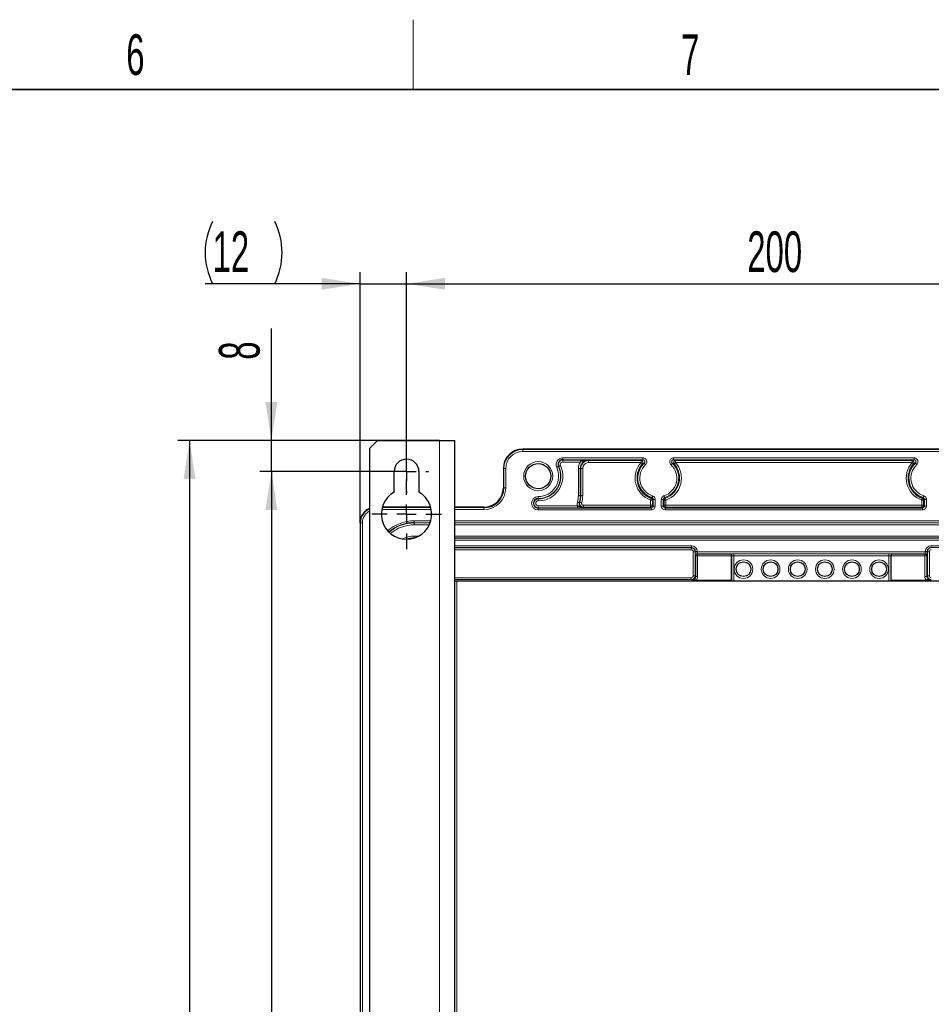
# Model space of a CAD drawing. Header units: millimetres. Extents: x 5 to 418, y 2 to 292.
# Tile 52 of 53: x 279 to 357, y 204 to 288. Entities that reach past the tile are written whole.
import ezdxf

# ---------------------------------------------------------------- set-up
doc = ezdxf.new("R2010")
doc.units = ezdxf.units.MM
doc.layers.add('SLD-0', color=7, linetype='Continuous')
doc.styles.add('SLDTEXTSTYLE0', font='TXT', dxfattribs={"width": 0.605})
doc.dimstyles.new('SLDDIMSTYLE0', dxfattribs={"dimtxt": 3.5, "dimasz": 3.302, "dimexe": 0, "dimexo": 0.0625, "dimgap": 0.875, "dimtad": 1, "dimlfac": 3, "dimrnd": 1e-09, "dimzin": 12, "dimdsep": 46, "dimtxsty": 'SLDTEXTSTYLE0', "dimsah": 1, "dimcen": 0.09, "dimadec": 0, "dimazin": 3, "dimtfac": 1, "dimtofl": 0, "dimtmove": 0, "dimatfit": 3, "dimfxl": 1, "dimfrac": 2, "dimtolj": 1, "dimtzin": 12, "dimarcsym": 0})
doc.dimstyles.new('SLDDIMSTYLE2', dxfattribs={"dimtxt": 3.5, "dimasz": 3.302, "dimexe": 0, "dimexo": 0.0625, "dimgap": 0.875, "dimtad": 1, "dimlfac": 3, "dimrnd": 1e-09, "dimzin": 12, "dimdsep": 46, "dimtxsty": 'SLDTEXTSTYLE0', "dimsah": 1, "dimcen": 0.09, "dimadec": 0, "dimazin": 3, "dimtfac": 1, "dimtmove": 0, "dimatfit": 0, "dimfxl": 1, "dimfrac": 2, "dimtolj": 1, "dimtzin": 12, "dimarcsym": 0})

# ---------------------------------------------------------------- blocks, each defined once
blk = doc.blocks.new('_D_4')
at = {"layer": 'SLD-0', "color": 7}
for p, q in [((311.936, 249.623), (311.936, 266.776)), ((378.603, 249.623), (378.603, 266.776)), ((311.936, 265.776), (378.603, 265.776))]:
    blk.add_line(p, q, dxfattribs=at)
for points in [[(311.936, 265.776), (315.238, 265.268), (315.238, 266.284)], [(378.603, 265.776), (375.301, 266.284), (375.301, 265.268)]]:
    blk.add_solid(points, dxfattribs=at)
at = {"layer": 'SLD-0', "color": 7, "insert": (341.259, 270.287), "char_height": 3.5, "attachment_point": 1, "style": 'SLDTEXTSTYLE0'}
blk.add_mtext('200', dxfattribs=at)
blk = doc.blocks.new('_D_5')
at = {"layer": 'SLD-0', "color": 7}
for p, q in [((311.936, 249.623), (299.306, 249.623)), ((300.306, 249.623), (300.306, 129.623)), ((311.936, 129.623), (299.306, 129.623))]:
    blk.add_line(p, q, dxfattribs=at)
for points in [[(300.306, 249.623), (299.798, 246.321), (300.814, 246.321)], [(300.306, 129.623), (300.814, 132.925), (299.798, 132.925)]]:
    blk.add_solid(points, dxfattribs=at)
at = {"layer": 'SLD-0', "color": 7, "insert": (295.794, 185.613), "char_height": 3.5, "attachment_point": 1, "rotation": 90, "style": 'SLDTEXTSTYLE0'}
blk.add_mtext('360', dxfattribs=at)
blk = doc.blocks.new('_D_6')
at = {"layer": 'SLD-0', "color": 7}
for p, q in [((300.306, 252.29), (300.306, 261.916)), ((309.436, 252.29), (299.306, 252.29)), ((300.306, 249.623), (300.306, 252.29)), ((311.936, 249.623), (299.306, 249.623)), ((300.306, 249.623), (300.306, 243.273))]:
    blk.add_line(p, q, dxfattribs=at)
for points in [[(300.306, 252.29), (300.814, 255.592), (299.798, 255.592)], [(300.306, 249.623), (299.798, 246.321), (300.814, 246.321)]]:
    blk.add_solid(points, dxfattribs=at)
at = {"layer": 'SLD-0', "color": 7, "insert": (295.794, 259.243), "char_height": 3.5, "attachment_point": 1, "rotation": 90, "style": 'SLDTEXTSTYLE0'}
blk.add_mtext('8', dxfattribs=at)
blk = doc.blocks.new('_D_7')
at = {"layer": 'SLD-0', "color": 7}
for p, q in [((314.77, 252.29), (292.262, 252.29)), ((293.262, 252.29), (293.262, 127.29)), ((313.67, 127.29), (292.262, 127.29))]:
    blk.add_line(p, q, dxfattribs=at)
for points in [[(293.262, 252.29), (292.754, 248.988), (293.77, 248.988)], [(293.262, 127.29), (293.77, 130.592), (292.754, 130.592)]]:
    blk.add_solid(points, dxfattribs=at)
at = {"layer": 'SLD-0', "color": 7, "insert": (288.751, 185.779), "char_height": 3.5, "attachment_point": 1, "rotation": 90, "style": 'SLDTEXTSTYLE0'}
blk.add_mtext('375', dxfattribs=at)
blk = doc.blocks.new('_D_8')
at = {"layer": 'SLD-0', "color": 7}
for p, q in [((307.936, 245.223), (307.936, 266.776)), ((311.936, 251.523), (311.936, 266.776)), ((307.936, 265.776), (294.611, 265.776)), ((307.936, 265.776), (311.936, 265.776)), ((311.936, 265.776), (318.286, 265.776))]:
    blk.add_line(p, q, dxfattribs=at)
for centre, start, end in [((300.616, 268.461), 153.43495, 206.56505), ((295.22, 268.461), 333.43495, 26.56505)]:
    blk.add_arc(centre, 6.006, start, end, dxfattribs=at)
for points in [[(307.936, 265.776), (304.634, 266.284), (304.634, 265.268)], [(311.936, 265.776), (315.238, 265.268), (315.238, 266.284)]]:
    blk.add_solid(points, dxfattribs=at)
at = {"layer": 'SLD-0', "color": 7, "insert": (295.245, 270.287), "char_height": 3.5, "attachment_point": 1, "style": 'SLDTEXTSTYLE0'}
blk.add_mtext('12', dxfattribs=at)
blk = doc.blocks.new('SW_CENTERMARKSYMBOL_0')
at = {"layer": 'SLD-0', "color": 0}
for p, q in [((0, 1.667), (0, 1.9)), ((-1.667, 0), (-1.9, 0)), ((0, 0), (-0.833, 0)), ((0, 0), (0, 0.833)), ((0, 0), (0, -0.833)), ((0, 0), (0.833, 0)), ((1.667, 0), (1.9, 0)), ((0, -1.667), (0, -1.9))]:
    blk.add_line(p, q, dxfattribs=at)
blk = doc.blocks.new('SW_CENTERMARKSYMBOL_1')
at = {"layer": 'SLD-0', "color": 0}
for p, q in [((0, 1.667), (0, 3)), ((-1.667, 0), (-3, 0)), ((0, 0), (-0.833, 0)), ((0, 0), (0, 0.833)), ((0, 0), (0, -0.833)), ((0, 0), (0.833, 0)), ((1.667, 0), (3, 0)), ((0, -1.667), (0, -3))]:
    blk.add_line(p, q, dxfattribs=at)

msp = doc.modelspace()

# ---------------------------------------------------------------- linework, layer by layer
at = {"color": 7, "linetype": 'Continuous', "lineweight": 25}
for p, q in [((309.4364, 252.2897), (308.7698, 251.6231)), ((308.7698, 127.9564), (308.7698, 251.6231)), ((309.4364, 252.2897), (314.7698, 252.2897)), ((314.7698, 252.2897), (316.1031, 252.2897)), ((316.1031, 127.2897), (316.1031, 252.2897)), ((368.6031, 251.5563), (321.9364, 251.5563)), ((310.8698, 247.8423), (310.8698, 249.623)), ((313.0031, 249.623), (313.0031, 247.8423)), ((320.2698, 249.8897), (320.2698, 248.2231)), ((314.0184, 246.5563), (309.8545, 246.5563)), ((318.6031, 246.5563), (316.1031, 246.5563)), ((307.9365, 245.223), (307.9365, 134.5564)), ((339.9161, 240.223), (339.9161, 242.3548)), ((353.6235, 242.3548), (353.6235, 240.223)), ((316.1031, 240.223), (316.2698, 240.223)), ((316.2698, 240.223), (374.2698, 240.223)), ((336.8619, 240.2649), (339.7516, 240.2649)), ((353.788, 240.2649), (356.6777, 240.2649))]:
    msp.add_line(p, q, dxfattribs=at)
at = {"color": 7, "linetype": 'Continuous', "lineweight": 18}
for p, q in [((314.7698, 127.2897), (314.7698, 252.2897)), ((321.9364, 251.5563), (321.9364, 251.5564)), ((321.9364, 251.5563), (321.9364, 251.5156)), ((321.9364, 251.5156), (321.9364, 251.349)), ((321.9364, 251.5156), (368.6031, 251.5156)), ((368.6031, 251.349), (321.9364, 251.349)), ((325.378, 250.6292), (325.378, 250.7958)), ((325.378, 250.7958), (332.2852, 250.7958)), ((332.2852, 250.6292), (332.2852, 250.7958)), ((334.921, 250.6292), (334.921, 250.7958)), ((334.921, 250.7958), (355.6185, 250.7958)), ((355.6185, 250.6292), (355.6185, 250.7958)), ((325.0321, 250.059), (325.011, 250.049)), ((332.2852, 250.6292), (325.378, 250.6292)), ((325.378, 250.6058), (325.378, 250.6292)), ((325.378, 250.6058), (326.9195, 250.6058)), ((325.378, 250.6058), (325.378, 250.4392)), ((326.9195, 250.4392), (325.378, 250.4392)), ((326.9195, 250.6058), (326.9195, 250.4392)), ((327.6031, 250.5592), (327.6031, 250.6001)), ((327.6031, 250.5592), (332.1189, 250.5592)), ((327.6031, 250.3926), (327.6031, 250.5592)), ((332.1189, 250.3926), (327.6031, 250.3926)), ((332.1189, 250.3926), (332.1189, 250.5592)), ((355.6185, 250.6292), (334.921, 250.6292)), ((335.0874, 250.5592), (355.4522, 250.5592)), ((335.0874, 250.3926), (335.0874, 250.5592)), ((355.4522, 250.3926), (335.0874, 250.3926)), ((355.4522, 250.3926), (355.4522, 250.5592)), ((320.3105, 249.8897), (320.2698, 249.8897)), ((320.2698, 249.8897), (320.2698, 249.8897)), ((320.3105, 249.8897), (320.4772, 249.8897)), ((320.3105, 248.2231), (320.3105, 249.8897)), ((320.4772, 249.8897), (320.4772, 248.2231)), ((326.7261, 249.8897), (326.8927, 249.8897)), ((326.7261, 247.5564), (326.7261, 249.8897)), ((326.8927, 249.8897), (326.8927, 247.5564)), ((326.9336, 249.8897), (326.8927, 249.8897)), ((326.9336, 247.5564), (326.9336, 249.8897)), ((327.1002, 249.8897), (326.9336, 249.8897)), ((327.1002, 249.8897), (327.1002, 247.5564)), ((320.2698, 248.2231), (320.3105, 248.2231)), ((320.2698, 248.2231), (320.2698, 248.2231)), ((320.3105, 248.2231), (320.4772, 248.2231)), ((323.2698, 247.2958), (323.2698, 247.4625)), ((326.7261, 247.5564), (326.8927, 247.5564)), ((326.9336, 247.5564), (326.8927, 247.5564)), ((327.1002, 247.5564), (326.9336, 247.5564)), ((318.6031, 246.5563), (318.6031, 246.5564)), ((318.6031, 246.5156), (318.6031, 246.5563)), ((323.2698, 247.2725), (323.2698, 247.2958)), ((323.2698, 247.2725), (323.2698, 247.1058)), ((323.2698, 246.507), (323.2698, 246.6736)), ((323.2698, 246.6736), (326.6437, 246.6736)), ((326.6437, 246.507), (326.6437, 246.6736)), ((327.1686, 246.5535), (327.1686, 246.7202)), ((327.1686, 246.7202), (332.9393, 246.7202)), ((332.9393, 246.5535), (327.1686, 246.5535)), ((332.9393, 246.7202), (332.9393, 247.1728)), ((333.106, 247.1728), (332.9393, 247.1728)), ((332.9393, 246.5535), (332.9393, 246.7202)), ((333.106, 246.7202), (332.9393, 246.7202)), ((333.0092, 246.4836), (332.9393, 246.5535)), ((333.106, 247.1728), (333.106, 246.7202)), ((333.106, 246.7202), (333.1759, 246.6502)), ((333.3425, 247.223), (333.1759, 247.223)), ((333.1759, 246.6502), (333.1759, 247.223)), ((333.3425, 246.6502), (333.1759, 246.6502)), ((333.3425, 247.223), (333.3425, 246.6502)), ((333.8637, 246.6502), (333.8637, 247.223)), ((334.0303, 247.223), (333.8637, 247.223)), ((334.0303, 246.6502), (333.8637, 246.6502)), ((334.0303, 247.223), (334.0303, 246.6502)), ((334.1002, 247.1728), (334.0303, 247.223)), ((334.0303, 246.6502), (334.1002, 246.7202)), ((334.1002, 246.7202), (334.1002, 247.1728)), ((334.2669, 247.1728), (334.1002, 247.1728)), ((334.2669, 246.7202), (334.1002, 246.7202)), ((334.2669, 246.5535), (334.197, 246.4836)), ((334.2669, 247.1728), (334.2669, 246.7202)), ((334.2669, 246.5535), (334.2669, 246.7202)), ((334.2669, 246.7202), (356.2727, 246.7202)), ((356.2727, 246.5535), (334.2669, 246.5535)), ((356.4393, 247.1728), (356.2727, 247.1728)), ((356.2727, 246.7202), (356.2727, 247.1728)), ((356.2727, 246.5535), (356.2727, 246.7202)), ((356.4393, 246.7202), (356.2727, 246.7202)), ((356.3426, 246.4836), (356.2727, 246.5535)), ((356.4393, 247.1728), (356.4393, 246.7202)), ((356.4393, 246.7202), (356.5092, 246.6502)), ((356.6759, 247.223), (356.5092, 247.223)), ((356.5092, 246.6502), (356.5092, 247.223)), ((356.6759, 246.6502), (356.5092, 246.6502)), ((356.6759, 247.223), (356.6759, 246.6502)), ((314.0672, 246.349), (309.8056, 246.349)), ((309.8432, 246.5156), (314.0297, 246.5156)), ((316.1031, 246.5156), (318.6031, 246.5156)), ((318.6031, 246.349), (316.1031, 246.349)), ((318.6031, 246.5156), (318.6031, 246.349)), ((323.2698, 246.507), (323.2698, 246.4836)), ((326.6437, 246.507), (323.2698, 246.507)), ((323.2698, 246.317), (323.2698, 246.4836)), ((323.2698, 246.4836), (333.0092, 246.4836)), ((333.0092, 246.317), (323.2698, 246.317)), ((333.0092, 246.317), (333.0092, 246.4836)), ((334.197, 246.317), (334.197, 246.4836)), ((334.197, 246.4836), (356.3426, 246.4836)), ((356.3426, 246.317), (334.197, 246.317)), ((356.3426, 246.317), (356.3426, 246.4836)), ((307.9772, 245.223), (307.9365, 245.223)), ((307.9365, 245.223), (307.9365, 245.223)), ((307.9772, 245.223), (308.1439, 245.223)), ((307.9772, 134.5564), (307.9772, 245.223)), ((308.1439, 245.223), (308.1439, 134.5564)), ((312.6031, 245.3868), (314.0269, 245.3868)), ((312.6031, 245.3868), (312.6031, 245.2202)), ((313.9742, 245.2202), (312.6031, 245.2202)), ((312.6031, 245.2055), (312.6031, 245.2202)), ((312.6031, 245.2055), (313.9688, 245.2055)), ((312.6031, 245.2055), (312.6031, 245.0389)), ((313.8993, 245.0389), (312.6031, 245.0389)), ((316.1031, 245.3868), (374.4364, 245.3868)), ((374.4364, 245.2202), (316.1031, 245.2202)), ((316.1031, 245.2055), (374.4364, 245.2055)), ((374.4364, 245.0389), (316.1031, 245.0389)), ((312.6031, 243.9072), (312.6031, 244.0739)), ((312.6031, 244.0739), (313.0091, 244.0739)), ((316.1031, 244.0739), (374.4364, 244.0739)), ((312.6031, 243.9072), (312.6031, 243.8948)), ((312.6403, 243.9072), (312.6031, 243.9072)), ((374.4364, 243.9072), (316.1031, 243.9072)), ((316.1031, 243.8926), (374.4364, 243.8926)), ((374.4364, 243.7259), (316.1031, 243.7259)), ((316.1031, 243.2434), (336.4569, 243.2434)), ((336.4569, 243.2434), (336.4569, 243.0768)), ((357.0826, 243.2434), (374.4364, 243.2434)), ((357.0826, 243.0768), (357.0826, 243.2434)), ((336.4569, 243.0768), (316.1031, 243.0768)), ((316.1031, 243.0592), (336.4393, 243.0592)), ((336.4393, 242.8926), (316.1031, 242.8926)), ((336.4393, 243.0592), (336.4569, 243.0768)), ((336.4393, 243.0592), (336.4393, 242.8926)), ((336.606, 242.726), (336.7726, 242.726)), ((336.606, 240.6535), (336.606, 242.726)), ((336.7902, 242.7435), (336.7726, 242.726)), ((336.7726, 242.726), (336.7726, 240.6535)), ((336.7902, 242.7202), (336.7902, 242.7435)), ((336.9568, 242.7435), (336.7902, 242.7435)), ((336.9568, 242.7202), (336.7902, 242.7202)), ((336.8251, 242.3577), (336.7959, 242.3869)), ((336.8251, 242.3577), (336.9917, 242.3577)), ((336.8251, 240.601), (336.8251, 242.3577)), ((336.9568, 242.7435), (336.9568, 242.7202)), ((336.9568, 242.7202), (356.5827, 242.7202)), ((336.9625, 242.5535), (336.9917, 242.5243)), ((356.577, 242.5535), (336.9625, 242.5535)), ((336.9917, 242.5243), (336.9917, 242.3577)), ((336.9917, 242.5243), (339.7523, 242.5243)), ((336.9917, 242.3577), (336.9917, 240.601)), ((339.916, 242.3577), (336.9917, 242.3577)), ((339.7523, 242.5243), (339.7669, 242.539)), ((339.9336, 242.3723), (339.9161, 242.3548)), ((339.9336, 240.223), (339.9336, 242.3723)), ((340.1002, 242.5447), (353.4393, 242.5447)), ((340.1002, 242.5447), (340.1002, 242.3781)), ((340.1002, 242.3781), (340.1002, 240.223)), ((353.4393, 242.3781), (340.1002, 242.3781)), ((353.4393, 242.5447), (353.4393, 242.3781)), ((353.4393, 240.223), (353.4393, 242.3781)), ((353.6235, 242.3548), (353.606, 242.3723)), ((353.606, 242.3723), (353.606, 240.223)), ((356.5478, 242.3577), (353.6235, 242.3577)), ((353.7726, 242.539), (353.7872, 242.5243)), ((353.7872, 242.5243), (356.5478, 242.5243)), ((356.5478, 242.5243), (356.577, 242.5535)), ((356.5478, 242.3577), (356.5478, 242.5243)), ((356.5478, 240.601), (356.5478, 242.3577)), ((356.5478, 242.3577), (356.7144, 242.3577)), ((356.5827, 242.7202), (356.5827, 242.7435)), ((356.7494, 242.7435), (356.5827, 242.7435)), ((356.7494, 242.7202), (356.5827, 242.7202)), ((356.7436, 242.3869), (356.7144, 242.3577)), ((356.7144, 242.3577), (356.7144, 240.601)), ((356.7494, 242.7435), (356.7494, 242.7202)), ((356.7669, 242.726), (356.7494, 242.7435)), ((356.7669, 240.6535), (356.7669, 242.726)), ((356.7669, 242.726), (356.9336, 242.726)), ((356.9336, 242.726), (356.9336, 240.6535)), ((374.4364, 243.0768), (357.0826, 243.0768)), ((357.0826, 243.0768), (357.1002, 243.0592)), ((336.606, 240.6535), (336.7726, 240.6535)), ((336.7726, 240.6535), (336.8251, 240.601)), ((336.8251, 240.601), (336.9917, 240.601)), ((356.5478, 240.601), (356.7144, 240.601)), ((356.7144, 240.601), (356.7669, 240.6535)), ((356.7669, 240.6535), (356.9336, 240.6535)), ((316.1031, 240.4868), (336.4393, 240.4868)), ((336.4393, 240.3202), (316.1031, 240.3202)), ((316.1031, 240.227), (339.7137, 240.227)), ((316.2698, 240.223), (316.2698, 158.5564)), ((336.4393, 240.4868), (336.4393, 240.3202)), ((336.4918, 240.2677), (336.4393, 240.3202)), ((339.7137, 240.227), (339.7516, 240.2649)), ((339.7137, 240.223), (339.7137, 240.227)), ((353.788, 240.2649), (353.8258, 240.227)), ((353.8258, 240.227), (353.8258, 240.223)), ((353.8258, 240.227), (374.4364, 240.227)), ((357.1002, 240.3202), (357.0477, 240.2677))]:
    msp.add_line(p, q, dxfattribs=at)
at = {"color": 7, "linetype": 'Continuous', "lineweight": 18, "flags": 128}
for points in [[(325.011, 250.049), (325.0077, 250.0474), (324.9988, 250.0432), (324.9848, 250.0365), (324.966, 250.0277), (324.9433, 250.0169), (324.9175, 250.0046), (324.8895, 249.9914), (324.8605, 249.9776)], [(325.0321, 250.059), (325.0355, 250.0606), (325.0444, 250.0648), (325.0584, 250.0715), (325.0772, 250.0804), (325.0999, 250.0911), (325.1257, 250.1034), (325.1537, 250.1167), (325.1827, 250.1304)], [(332.2427, 250.2811), (332.24, 250.2836), (332.2327, 250.2901), (332.2211, 250.3006), (332.2057, 250.3144), (332.187, 250.3313), (332.1658, 250.3504), (332.1428, 250.3711), (332.1189, 250.3926)], [(332.3992, 250.3409), (332.4017, 250.3382), (332.4084, 250.3311), (332.419, 250.3197), (332.4332, 250.3046), (332.4504, 250.2862), (332.47, 250.2654), (332.4911, 250.2428), (332.5131, 250.2193)], [(334.807, 250.3409), (334.8045, 250.3382), (334.7978, 250.3311), (334.7872, 250.3197), (334.773, 250.3046), (334.7558, 250.2862), (334.7362, 250.2654), (334.7151, 250.2428), (334.6931, 250.2193)], [(335.0874, 250.3926), (335.0635, 250.3711), (335.0405, 250.3504), (335.0192, 250.3313), (335.0005, 250.3144), (334.9851, 250.3006), (334.9735, 250.2901), (334.9662, 250.2836), (334.9635, 250.2811)], [(355.576, 250.2811), (355.5733, 250.2836), (355.566, 250.2901), (355.5544, 250.3006), (355.539, 250.3144), (355.5203, 250.3313), (355.4991, 250.3504), (355.4761, 250.3711), (355.4522, 250.3926)], [(355.8465, 250.2193), (355.8245, 250.2428), (355.8033, 250.2654), (355.7838, 250.2862), (355.7666, 250.3046), (355.7524, 250.3197), (355.7417, 250.3311), (355.735, 250.3382), (355.7325, 250.3409)], [(333.1119, 247.54), (333.102, 247.5094), (333.0925, 247.48), (333.0837, 247.4528), (333.0759, 247.4289), (333.0696, 247.4092), (333.0648, 247.3944), (333.0617, 247.385), (333.0606, 247.3815)], [(334.1456, 247.3815), (334.1445, 247.385), (334.1414, 247.3944), (334.1367, 247.4092), (334.1303, 247.4289), (334.1225, 247.4528), (334.1137, 247.48), (334.1042, 247.5094), (334.0943, 247.54)], [(356.4453, 247.54), (356.4354, 247.5094), (356.4258, 247.48), (356.417, 247.4528), (356.4093, 247.4289), (356.4029, 247.4092), (356.3981, 247.3944), (356.3951, 247.385), (356.3939, 247.3815)], [(326.6378, 247.0011), (326.6684, 246.9911), (326.6978, 246.9815), (326.7249, 246.9726), (326.7488, 246.9648), (326.7686, 246.9584), (326.7834, 246.9536), (326.7927, 246.9505), (326.7962, 246.9494)], [(327.009, 246.9347), (326.9782, 246.9439), (326.9485, 246.9528), (326.9212, 246.961), (326.8971, 246.9683), (326.8772, 246.9742), (326.8623, 246.9787), (326.8529, 246.9815), (326.8494, 246.9826)], [(332.9947, 247.33), (332.9935, 247.3265), (332.9902, 247.3172), (332.985, 247.3025), (332.9781, 247.283), (332.9698, 247.2593), (332.9603, 247.2323), (332.95, 247.2031), (332.9393, 247.1728)], [(333.1759, 247.223), (333.1116, 247.1768), (333.106, 247.1728)], [(334.2669, 247.1728), (334.2562, 247.2031), (334.2459, 247.2323), (334.2364, 247.2593), (334.2281, 247.283), (334.2212, 247.3025), (334.216, 247.3172), (334.2127, 247.3265), (334.2115, 247.33)], [(356.328, 247.33), (356.3268, 247.3265), (356.3235, 247.3172), (356.3184, 247.3025), (356.3115, 247.283), (356.3031, 247.2593), (356.2936, 247.2323), (356.2833, 247.2031), (356.2727, 247.1728)], [(356.5092, 247.223), (356.4449, 247.1768), (356.4393, 247.1728)], [(311.9703, 243.79), (312.2124, 243.8541), (312.6031, 243.8926)], [(339.7497, 240.223), (339.7439, 240.2242), (339.7137, 240.227)], [(353.8258, 240.227), (353.7956, 240.2242), (353.7898, 240.223)]]:
    msp.add_lwpolyline(points, dxfattribs=at)
at = {"color": 7, "linetype": 'Continuous', "lineweight": 25, "flags": 128}
msp.add_lwpolyline([(312.6031, 243.9072), (312.2095, 243.8685), (311.9247, 243.7898)], dxfattribs=at)
at = {"color": 7, "linetype": 'Continuous', "lineweight": 18}
for centre, radius in [((323.2698, 249.2231), 1.25), ((340.9364, 241.2231), 0.8), ((343.2698, 241.2231), 0.8), ((345.6031, 241.2231), 0.8), ((347.9364, 241.2231), 0.8), ((350.2698, 241.2231), 0.8), ((352.6031, 241.2231), 0.8)]:
    msp.add_circle(centre, radius, dxfattribs=at)
at = {"color": 7, "linetype": 'Continuous', "lineweight": 25}
for centre, radius in [((323.2698, 249.2231), 1.0833), ((340.9364, 241.2231), 0.6333), ((343.2698, 241.2231), 0.6333), ((345.6031, 241.2231), 0.6333), ((347.9364, 241.2231), 0.6333), ((350.2698, 241.2231), 0.6333), ((352.6031, 241.2231), 0.6333)]:
    msp.add_circle(centre, radius, dxfattribs=at)
for centre, radius, start, end in [((321.9364, 249.8897), 1.6666, 90, 180), ((311.9364, 249.6231), 1.0667, 0, 180), ((325.378, 250.2231), 0.4061, 90, 205.376934), ((327.6031, 249.8897), 0.7104, 90, 180), ((333.6031, 249.0564), 1.8305, 138.004419, 250.58727), ((356.9364, 249.0564), 1.8305, 138.004419, 250.58727), ((318.6031, 248.2231), 1.7074, 270, 0), ((318.6031, 248.2231), 1.6667, 270, 0), ((311.9364, 245.9564), 2.1667, 119.492373, 60.507627), ((324.9364, 247.5564), 1.9971, 343.302466, 0), ((323.2698, 246.8897), 0.4061, 90, 270), ((309.2698, 245.2231), 1.3333, 112.025195, 180), ((312.6031, 241.8897), 3.3305, 90, 130.908278)]:
    msp.add_arc(centre, radius, start, end, dxfattribs=at)
at = {"color": 7, "linetype": 'Continuous', "lineweight": 18}
for centre, radius, start, end in [((321.9364, 249.8897), 1.6259, 90, 180), ((321.9364, 249.8897), 1.4592, 90, 180), ((325.378, 250.2231), 0.5728, 90, 205.376934), ((323.2698, 249.2231), 2.1172, 270, 25.376934), ((323.2698, 249.2231), 1.9506, 270, 25.376934), ((323.2698, 249.2231), 1.9272, 270, 25.376934), ((323.2698, 249.2231), 1.7606, 270, 25.376934), ((325.378, 250.2231), 0.3827, 90, 205.376934), ((325.378, 250.2231), 0.2161, 90, 205.376934), ((327.6031, 249.8897), 0.877, 141.208269, 180), ((327.6031, 249.8897), 0.6695, 90, 180), ((327.6031, 249.8897), 0.5029, 90, 180), ((333.6031, 249.0564), 1.9971, 138.004419, 250.58727), ((333.6031, 249.0564), 1.7606, 133.144612, 252.052345), ((333.6031, 249.0564), 1.5939, 133.144612, 252.052345), ((332.1187, 250.3925), 0.1667, 318.067134, 89.936759), ((333.6031, 249.0564), 1.5939, 287.947655, 46.855388), ((333.6031, 249.0564), 1.7606, 287.947655, 46.855388), ((333.6031, 249.0564), 1.8305, 289.41273, 41.995581), ((333.6031, 249.0564), 1.9971, 289.41273, 41.995581), ((335.0875, 250.3925), 0.1667, 90.063441, 221.932666), ((356.9364, 249.0564), 1.9971, 138.004419, 250.58727), ((356.9364, 249.0564), 1.7606, 133.144612, 252.052345), ((356.9364, 249.0564), 1.5939, 133.144612, 252.052345), ((355.452, 250.3925), 0.1667, 318.067565, 89.936328), ((318.6031, 248.2231), 1.8741, 270, 0), ((323.2698, 246.8897), 0.5728, 90, 270), ((324.9364, 247.5564), 1.7897, 341.924142, 360), ((324.9364, 247.5564), 1.9563, 341.924142, 360), ((324.9364, 247.5564), 2.1638, 343.302466, 0), ((323.2698, 246.8897), 0.3827, 90, 270), ((323.2698, 246.8897), 0.2161, 90, 270), ((332.9393, 246.7202), 0.1667, 270.021246, 359.980035), ((332.9393, 247.1728), 0.1667, 0.012827, 70.574424), ((334.2669, 247.1728), 0.1667, 109.425576, 179.987173), ((334.2669, 246.7202), 0.1667, 180.019965, 269.979181), ((356.2726, 246.7202), 0.1667, 270.021032, 359.980035), ((356.2726, 247.1728), 0.1667, 0.012739, 70.574813), ((309.2698, 245.2231), 1.2926, 112.757459, 180), ((309.2698, 245.2231), 1.1259, 116.364756, 180), ((312.6031, 241.8897), 3.4971, 90, 131.029697), ((312.6031, 241.8897), 3.3158, 90, 130.886371), ((312.6031, 241.8897), 3.1492, 90, 130.493151), ((312.6031, 241.8897), 2.1841, 90, 117.939796), ((336.4393, 242.7259), 0.3333, 0.008727, 89.991273), ((336.9626, 242.3868), 0.1667, 90.020944, 179.978416), ((336.9918, 242.3576), 0.1667, 90.021032, 179.980035), ((339.7669, 242.3723), 0.1667, 0.019876, 89.979057), ((353.7727, 242.3723), 0.1667, 90.021157, 179.980124), ((356.5477, 242.3576), 0.1667, 0.019965, 89.979181), ((356.5769, 242.3868), 0.1667, 0.021496, 89.978931), ((357.1002, 242.7259), 0.3333, 90.008727, 179.991273), ((336.4393, 240.6535), 0.3333, 270.008727, 359.991273), ((357.1002, 240.6535), 0.3333, 180.008727, 269.991273)]:
    msp.add_arc(centre, radius, start, end, dxfattribs=at)
for centre, major_axis, ratio, start_param, end_param in [((333.0091, 246.6503), (0.2358, -0.2358), 0.9996955, 5.4979394, 7.0684312), ((333.0091, 246.6503), (0.118, -0.118), 0.999087, 5.4979394, 7.0684312), ((334.1971, 246.6503), (-0.2358, -0.2358), 0.9996955, 5.4979394, 7.0684312), ((334.1971, 246.6503), (0.118, 0.118), 0.999087, 2.3563468, 3.9268385), ((356.3425, 246.6503), (0.2358, -0.2358), 0.9996955, 5.4979394, 7.0684312), ((356.3425, 246.6503), (0.118, -0.118), 0.999087, 5.4979394, 7.0684312), ((336.4567, 242.7434), (-0.3537, -0.3537), 0.9996955, 2.3563468, 3.9268385), ((357.0828, 242.7434), (0.3537, -0.3537), 0.9996955, 2.3563468, 3.9268385), ((336.4393, 242.7259), (-0.1179, -0.1179), 0.9996955, 2.3563468, 3.9268385), ((336.4567, 242.7434), (0.2358, 0.2358), 0.9993912, 5.4979394, 7.0684312), ((336.796, 242.7202), (0, 0.3333), 0.0174551, 1.5707963, 3.1241394), ((336.9626, 242.7202), (0, 0.1667), 0.0349101, 1.5707963, 3.1241394), ((340.1002, 242.5389), (0.3333, 0), 0.0174551, 1.5707963, 3.1241394), ((340.1002, 242.3722), (0.1667, 0), 0.0349101, 1.5707963, 3.1241394), ((353.4393, 242.5389), (0.3333, 0), 0.0174551, 0.0174533, 1.5707963), ((353.4393, 242.3722), (0.1667, 0), 0.0349101, 0.0174533, 1.5707963), ((356.5769, 242.7202), (0, 0.1667), 0.0349101, 3.1590459, 4.712389), ((356.7435, 242.7202), (0, 0.3333), 0.0174551, 3.1590459, 4.712389), ((357.0828, 242.7434), (-0.2358, 0.2358), 0.9993912, 5.4979394, 7.0684312), ((357.1002, 242.7259), (0.1179, -0.1179), 0.9996955, 2.3563468, 3.9268385), ((336.4393, 240.6535), (-0.1179, 0.1179), 0.9996955, 2.3563468, 3.9268385), ((336.4917, 240.6012), (0.2358, -0.2358), 0.9993912, 5.4979394, 7.0684312), ((336.4917, 240.6012), (-0.3537, 0.3537), 0.9996955, 3.189583, 3.9268385), ((357.0479, 240.6012), (0.3537, 0.3537), 0.9996955, 2.3563468, 3.0936023), ((357.0479, 240.6012), (0.2358, 0.2358), 0.9993912, 2.3563468, 3.9268385), ((357.1002, 240.6535), (0.1179, 0.1179), 0.9996955, 2.3563468, 3.9268385)]:
    msp.add_ellipse(centre, major_axis=major_axis, ratio=ratio, start_param=start_param, end_param=end_param, dxfattribs=at)
at = {"color": 7, "linetype": 'Continuous', "lineweight": 25}
for centre, major_axis, ratio, start_param, end_param in [((339.7523, 242.3577), (-0.064, 0.1545), 0.9756194, 4.3283404, 5.8816834), ((339.7494, 242.3548), (-0.1179, -0.1179), 0.9996955, 2.3563468, 2.3734955), ((353.7872, 242.3577), (0.064, 0.1545), 0.9756194, 0.4015019, 1.9548449), ((353.7902, 242.3548), (0.1179, -0.1179), 0.9996955, 3.9096898, 3.9268385), ((339.7515, 240.0982), (0.1179, 0.1179), 0.9996955, 0.0612116, 0.7852459), ((353.788, 240.0982), (-0.1179, 0.1179), 0.9996955, 5.4979394, 6.2219737)]:
    msp.add_ellipse(centre, major_axis=major_axis, ratio=ratio, start_param=start_param, end_param=end_param, dxfattribs=at)
at = {"color": 7, "linetype": 'Continuous', "lineweight": 18}
for points, knots in [([(332.2852, 250.7958), (332.3227, 250.7921), (332.3978, 250.7847), (332.4976, 250.7272), (332.5734, 250.6426), (332.6168, 250.5369), (332.6223, 250.4235), (332.591, 250.3095), (332.5397, 250.2502), (332.5131, 250.2193)], [0, 0, 0, 0, 0.1413946, 0.2827929, 0.4240833, 0.5652299, 0.7063228, 0.8474638, 1, 1, 1, 1]), ([(334.6931, 250.2193), (334.6682, 250.2477), (334.6185, 250.3044), (334.585, 250.4146), (334.5875, 250.5282), (334.6282, 250.6351), (334.7017, 250.7215), (334.8025, 250.7833), (334.8805, 250.7915), (334.921, 250.7958)], [0, 0, 0, 0, 0.1413983, 0.2827963, 0.4240845, 0.5652323, 0.7063246, 0.8474635, 1, 1, 1, 1]), ([(355.6185, 250.7958), (355.6561, 250.7921), (355.7311, 250.7847), (355.831, 250.7272), (355.9068, 250.6426), (355.9502, 250.5369), (355.9557, 250.4235), (355.9244, 250.3095), (355.8731, 250.2502), (355.8465, 250.2193)], [0, 0, 0, 0, 0.1413946, 0.2827927, 0.4240836, 0.5652299, 0.7063227, 0.8474634, 1, 1, 1, 1]), ([(326.9195, 250.4392), (326.9728, 250.4584), (327.1291, 250.5147), (327.3361, 250.5792), (327.509, 250.5984), (327.5805, 250.6001), (327.5976, 250.6001), (327.6021, 250.6001), (327.6031, 250.6001)], [0, 0, 0, 0, 0.23452398, 0.68741649, 0.92614593, 0.98068455, 0.99570819, 1, 1, 1, 1]), ([(332.1189, 250.5592), (332.1457, 250.5711), (332.1987, 250.5944), (332.2566, 250.6177), (332.2852, 250.6292)], [0, 0, 0, 0, 0.5065409, 1, 1, 1, 1]), ([(332.3992, 250.3409), (332.3724, 250.3311), (332.318, 250.3113), (332.268, 250.2913), (332.2427, 250.2811)], [0, 0, 0, 0, 0.4934543, 1, 1, 1, 1]), ([(332.3992, 250.3409), (332.4125, 250.3564), (332.4382, 250.386), (332.454, 250.4431), (332.4512, 250.4998), (332.4295, 250.5527), (332.3916, 250.595), (332.3416, 250.6237), (332.304, 250.6273), (332.2852, 250.6292)], [0, 0, 0, 0, 0.15271894, 0.29386896, 0.4348428, 0.57582848, 0.71700337, 0.85842523, 1, 1, 1, 1]), ([(334.921, 250.6292), (334.9007, 250.627), (334.8617, 250.623), (334.8112, 250.5921), (334.7744, 250.5489), (334.754, 250.4955), (334.7528, 250.4386), (334.7697, 250.3835), (334.7946, 250.3551), (334.807, 250.3409)], [0, 0, 0, 0, 0.1527226, 0.293871, 0.4348485, 0.5758319, 0.717005, 0.8584267, 1, 1, 1, 1]), ([(334.9635, 250.2811), (334.9382, 250.2913), (334.8882, 250.3113), (334.8339, 250.3311), (334.807, 250.3409)], [0, 0, 0, 0, 0.5065403, 1, 1, 1, 1]), ([(334.921, 250.6292), (334.9496, 250.6177), (335.0075, 250.5944), (335.0605, 250.5711), (335.0874, 250.5592)], [0, 0, 0, 0, 0.4934645, 1, 1, 1, 1]), ([(355.4522, 250.5592), (355.479, 250.5711), (355.532, 250.5944), (355.59, 250.6177), (355.6185, 250.6292)], [0, 0, 0, 0, 0.5065409, 1, 1, 1, 1]), ([(355.7325, 250.3409), (355.7057, 250.3311), (355.6514, 250.3113), (355.6014, 250.2913), (355.576, 250.2811)], [0, 0, 0, 0, 0.4934543, 1, 1, 1, 1]), ([(355.7325, 250.3409), (355.7458, 250.3564), (355.7715, 250.386), (355.7873, 250.4431), (355.7846, 250.4998), (355.7629, 250.5527), (355.7249, 250.595), (355.6749, 250.6237), (355.6373, 250.6273), (355.6185, 250.6292)], [0, 0, 0, 0, 0.15271949, 0.29386872, 0.43484212, 0.57582746, 0.71700408, 0.85842559, 1, 1, 1, 1]), ([(332.9947, 247.33), (332.9956, 247.3307), (333.0039, 247.3371), (333.0259, 247.3541), (333.0469, 247.3707), (333.0606, 247.3815)], [0, 0, 0, 0, 0.0423142, 0.375091, 1, 1, 1, 1]), ([(333.1759, 247.223), (333.1749, 247.2366), (333.1726, 247.269), (333.1508, 247.3162), (333.1124, 247.3589), (333.0779, 247.374), (333.0606, 247.3815)], [0, 0, 0, 0, 0.1955626, 0.4636933, 0.7318216, 1, 1, 1, 1]), ([(333.1119, 247.54), (333.1465, 247.525), (333.2156, 247.4949), (333.2923, 247.4095), (333.3359, 247.3149), (333.3406, 247.2502), (333.3425, 247.223)], [0, 0, 0, 0, 0.2681586, 0.5363271, 0.8044638, 1, 1, 1, 1]), ([(333.8637, 247.223), (333.8674, 247.2605), (333.8747, 247.3355), (333.9323, 247.4348), (334.0088, 247.5054), (334.0689, 247.5298), (334.0943, 247.54)], [0, 0, 0, 0, 0.2681669, 0.5363234, 0.8044619, 1, 1, 1, 1]), ([(334.1456, 247.3815), (334.1329, 247.3764), (334.1029, 247.3642), (334.0646, 247.3289), (334.0358, 247.2792), (334.0322, 247.2417), (334.0303, 247.223)], [0, 0, 0, 0, 0.19554569, 0.46367004, 0.73181782, 1, 1, 1, 1]), ([(334.1456, 247.3815), (334.1465, 247.3808), (334.1548, 247.3742), (334.1767, 247.3569), (334.1978, 247.3406), (334.2115, 247.33)], [0, 0, 0, 0, 0.0423141, 0.3750909, 1, 1, 1, 1]), ([(356.328, 247.33), (356.329, 247.3307), (356.3372, 247.3371), (356.3592, 247.3541), (356.3802, 247.3707), (356.3939, 247.3815)], [0, 0, 0, 0, 0.0423142, 0.375091, 1, 1, 1, 1]), ([(356.5092, 247.223), (356.5082, 247.2366), (356.5059, 247.269), (356.4841, 247.3162), (356.4458, 247.3589), (356.4112, 247.374), (356.3939, 247.3815)], [0, 0, 0, 0, 0.1955626, 0.4636933, 0.7318216, 1, 1, 1, 1]), ([(356.4453, 247.54), (356.4798, 247.525), (356.5489, 247.4949), (356.6256, 247.4095), (356.6692, 247.3149), (356.6739, 247.2502), (356.6759, 247.223)], [0, 0, 0, 0, 0.2681586, 0.5363271, 0.8044638, 1, 1, 1, 1]), ([(326.6437, 246.6736), (326.6291, 246.7273), (326.5994, 246.8359), (326.6249, 246.9456), (326.6378, 247.0011)], [0, 0, 0, 0, 0.494473, 1, 1, 1, 1]), ([(326.6437, 246.6736), (326.6708, 246.6648), (326.7302, 246.6455), (326.8464, 246.5863), (326.9699, 246.5247), (327.0776, 246.5126), (327.1123, 246.5127), (327.113, 246.5127)], [0, 0, 0, 0, 0.1620275, 0.3545661, 0.7905329, 0.9958446, 1, 1, 1, 1]), ([(326.7962, 246.9494), (326.7881, 246.9126), (326.7718, 246.839), (326.7954, 246.7264), (326.8523, 246.6279), (326.9393, 246.5544), (327.0314, 246.5175), (327.0909, 246.514), (327.113, 246.5127)], [0, 0, 0, 0, 0.1788573, 0.3576847, 0.5364436, 0.7151674, 0.893923, 1, 1, 1, 1]), ([(326.7962, 246.9494), (326.8, 246.9518), (326.8179, 246.9628), (326.8355, 246.9739), (326.8494, 246.9826)], [0, 0, 0, 0, 0.2148938, 1, 1, 1, 1]), ([(327.1686, 246.5535), (327.1311, 246.5572), (327.0562, 246.5646), (326.9564, 246.6221), (326.8805, 246.7067), (326.8375, 246.8122), (326.8313, 246.9084), (326.8448, 246.9636), (326.8494, 246.9826)], [0, 0, 0, 0, 0.1811256, 0.3622718, 0.5433752, 0.7244353, 0.9055017, 1, 1, 1, 1]), ([(327.009, 246.9347), (327.0067, 246.9252), (327, 246.8976), (327.003, 246.8495), (327.0245, 246.7967), (327.0625, 246.7544), (327.1124, 246.7257), (327.1499, 246.722), (327.1686, 246.7202)], [0, 0, 0, 0, 0.0945074, 0.2755703, 0.4566253, 0.6377131, 0.8188608, 1, 1, 1, 1]), ([(327.1686, 246.5535), (327.1593, 246.5466), (327.141, 246.533), (327.1223, 246.5194), (327.113, 246.5127)], [0, 0, 0, 0, 0.5066135, 1, 1, 1, 1]), ([(327.113, 246.5127), (327.1126, 246.5127), (327.0949, 246.5123), (327.0329, 246.5107), (326.9302, 246.5087), (326.7812, 246.5072), (326.6896, 246.5071), (326.6437, 246.507)], [0, 0, 0, 0, 0.0035422, 0.1544181, 0.5402384, 0.7696177, 1, 1, 1, 1])]:
    msp.add_open_spline(points, degree=3, knots=knots, dxfattribs=at)
at = {"color": 7, "linetype": 'Continuous', "lineweight": 25}
for points, knots in [([(326.9195, 250.6058), (326.9904, 250.6056), (327.1761, 250.6053), (327.3996, 250.6028), (327.5461, 250.6009), (327.6024, 250.6001), (327.6031, 250.6001)], [0, 0, 0, 0, 0.275576, 0.7218325, 0.9965045, 1, 1, 1, 1]), ([(336.8619, 240.2649), (336.8224, 240.2649), (336.697, 240.2652), (336.581, 240.2667), (336.5017, 240.2676), (336.4924, 240.2677), (336.4918, 240.2677)], [0, 0, 0, 0, 0.2886974, 0.91645523, 0.9948558, 1, 1, 1, 1]), ([(357.0477, 240.2677), (357.0472, 240.2677), (357.0378, 240.2676), (356.9585, 240.2667), (356.8425, 240.2652), (356.7171, 240.2649), (356.6777, 240.2649)], [0, 0, 0, 0, 0.005143, 0.0835449, 0.7113022, 1, 1, 1, 1])]:
    msp.add_open_spline(points, degree=3, knots=knots, dxfattribs=at)
at = {"layer": 'SLD-0', "lineweight": 18}
msp.add_line((312.5, 282.5), (312.5, 288.5), dxfattribs=at)
at = {"layer": 'SLD-0', "lineweight": 35}
msp.add_line((408, 282.5), (26, 282.5), dxfattribs=at)

# ---------------------------------------------------------------- block references
at = {"layer": 'SLD-0', "color": 7}
for name, p in [('SW_CENTERMARKSYMBOL_0', (311.9364, 249.6231)), ('SW_CENTERMARKSYMBOL_1', (311.9364, 245.9564))]:
    msp.add_blockref(name, p, dxfattribs=at)

# ---------------------------------------------------------------- texts
at = {"layer": 'SLD-0', "char_height": 3.5, "attachment_point": 2, "style": 'SLDTEXTSTYLE0'}
for s, insert in [('6', (288.6027, 287.243)), ('7', (336.3527, 287.243))]:
    msp.add_mtext(s, dxfattribs=dict(at, insert=insert))

# ---------------------------------------------------------------- dimensions: what is measured, and where the dimension line sits
at = {"layer": 'SLD-0', "color": 7}
dim = msp.add_linear_dim(base=(311.9364, 265.7756), p1=(307.9365, 245.2231), p2=(311.9364, 251.5231), text='(<>)', dimstyle='SLDDIMSTYLE2', dxfattribs=at)
dim.commit()
dim.dimension.update_dxf_attribs({"geometry": '_D_8', "text_midpoint": (297.9182, 265.7756), "dimtype": 160})
dim = msp.add_linear_dim(base=(378.6031, 265.7756), p1=(311.9364, 249.6231), p2=(378.6031, 249.6231), dimstyle='SLDDIMSTYLE0', dxfattribs=at)
dim.commit()
dim.dimension.update_dxf_attribs({"geometry": '_D_4', "text_midpoint": (345.2698, 265.7756), "dimtype": 160})
for base, p1, p2, dimstyle, picture, middle in [((300.3062, 252.2897), (311.9364, 249.6231), (309.4364, 252.2897), 'SLDDIMSTYLE2', '_D_6', (300.3062, 260.5794)), ((293.2624, 127.2897), (314.7698, 252.2897), (313.6698, 127.2897), 'SLDDIMSTYLE0', '_D_7', (293.2624, 189.7897)), ((300.3062, 129.6231), (311.9364, 249.6231), (311.9364, 129.6231), 'SLDDIMSTYLE0', '_D_5', (300.3062, 189.6231))]:
    dim = msp.add_linear_dim(base=base, p1=p1, p2=p2, angle=90, dimstyle=dimstyle, dxfattribs=at)
    dim.commit()
    dim.dimension.update_dxf_attribs({"geometry": picture, "text_midpoint": middle, "dimtype": 160})

doc.saveas('drawing.dxf')
